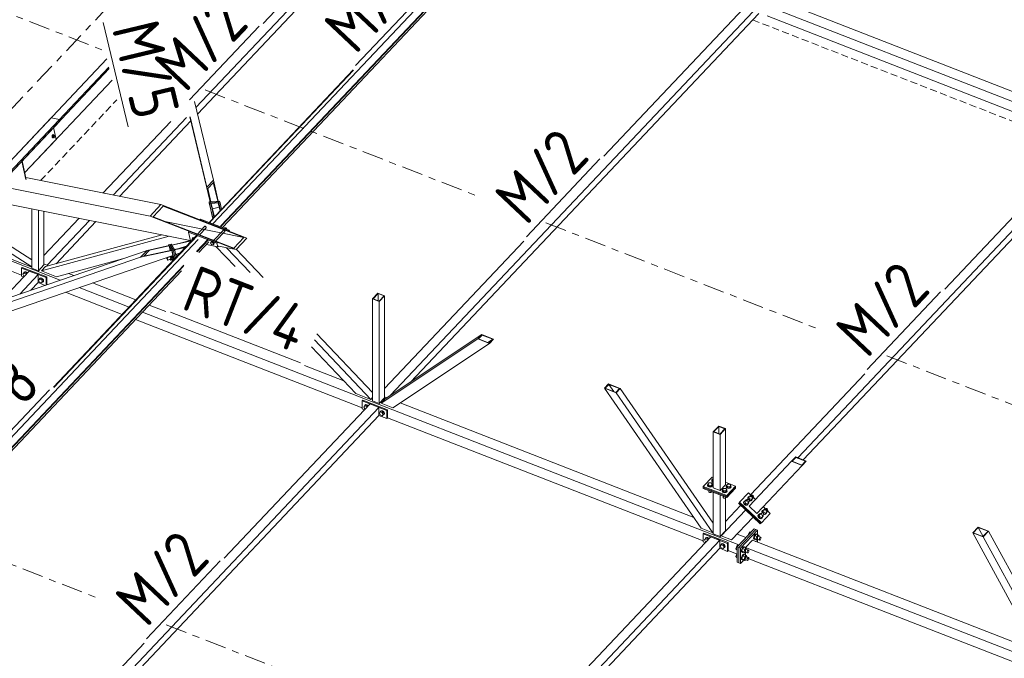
# Model space of a CAD drawing. Header units: millimetres. Extents: x -681 to 506, y -45 to 794.
# Tile 173 of 256: x -19 to 65, y 467 to 521. Entities that reach past the tile are written whole.
import ezdxf

# ---------------------------------------------------------------- set-up
doc = ezdxf.new("R2010")
doc.units = ezdxf.units.MM
doc.header["$LTSCALE"] = 0.6
for name, pattern in [('VERDECKT2', [1.5, 1, -0.5]), ('XKITLINE00', [0]), ('XKITLINE03', [6, 3, -1, 1, -1])]:
    doc.linetypes.add(name, pattern=pattern)
for name, color, linetype, lineweight in [('Bolt', 7, 'Continuous', 0), ('Part', 2, 'Continuous', 0), ('PartMark', 3, 'Continuous', 0), ('S-GRID', 1, 'Continuous', 0)]:
    doc.layers.add(name, color=color, linetype=linetype, lineweight=lineweight)
doc.styles.add('ISOCPEUR', font='ISOCPEUR.TTF')

msp = doc.modelspace()

# ---------------------------------------------------------------- linework, layer by layer
at = {"layer": 'Bolt', "color": 3, "linetype": 'XKITLINE00', "lineweight": 0}
for p, q in [((-16.142, 511.139), (-16.158, 511.072)), ((-16.158, 511.072), (-16.156, 511.008)), ((-16.156, 511.008), (-16.135, 510.963)), ((-16.11, 511.19), (-16.142, 511.139)), ((-16.135, 511.068), (-16.119, 511.135)), ((-16.133, 511.003), (-16.135, 511.068)), ((-16.135, 510.963), (-16.101, 510.95)), ((-16.111, 510.959), (-16.133, 511.003)), ((-16.111, 511.127), (-16.123, 511.013)), ((-16.123, 511.013), (-16.076, 510.963)), ((-16.123, 511.013), (-16.054, 510.999)), ((-16.119, 511.135), (-16.087, 511.186)), ((-16.051, 511.19), (-16.111, 511.127)), ((-16.111, 511.127), (-16.041, 511.113)), ((-16.077, 510.946), (-16.111, 510.959)), ((-16.073, 511.213), (-16.11, 511.19)), ((-16.101, 510.95), (-16.077, 510.946)), ((-16.087, 511.186), (-16.049, 511.208)), ((-16.055, 510.959), (-16.077, 510.946)), ((-16.076, 510.963), (-16.006, 510.949)), ((-16.073, 511.213), (-16.049, 511.208)), ((-16.054, 510.999), (-16.041, 511.113)), ((-16.006, 510.949), (-16.054, 510.999)), ((-16.051, 511.19), (-15.982, 511.176)), ((-16.049, 511.208), (-16.015, 511.195)), ((-16.041, 511.113), (-15.982, 511.176)), ((-16.015, 511.195), (-16.009, 511.182)), ((-15.946, 511.013), (-16.006, 510.949)), ((-15.982, 511.176), (-15.934, 511.126)), ((-15.934, 511.126), (-15.946, 511.013)), ((-3.804, 502.753), (-3.206, 503.386)), ((-3.63, 502.685), (-3.061, 503.288)), ((-3.219, 503.378), (-3.212, 503.399)), ((-3.218, 503.373), (-3.219, 503.378)), ((-3.212, 503.399), (-3.197, 503.413)), ((-3.197, 503.413), (-3.176, 503.42)), ((-3.176, 503.42), (-3.151, 503.419)), ((-3.151, 503.419), (-3.125, 503.41)), ((-3.125, 503.41), (-3.099, 503.394)), ((-3.099, 503.394), (-3.076, 503.372)), ((-3.091, 503.254), (-3.093, 503.254)), ((-3.07, 503.261), (-3.091, 503.254)), ((-3.076, 503.372), (-3.06, 503.347)), ((-3.056, 503.276), (-3.07, 503.261)), ((-3.06, 503.347), (-3.05, 503.32)), ((-3.049, 503.296), (-3.056, 503.276)), ((-3.05, 503.32), (-3.049, 503.296)), ((-1.639, 503.063), (-1.632, 503.084)), ((-1.632, 503.084), (-1.618, 503.098)), ((-1.618, 503.098), (-1.597, 503.105)), ((-1.597, 503.105), (-1.572, 503.104)), ((-1.572, 503.104), (-1.545, 503.095)), ((-1.545, 503.095), (-1.519, 503.078)), ((-1.542, 503.25), (-1.498, 503.297)), ((-1.397, 503.277), (-1.498, 503.297)), ((-1.454, 503.216), (-1.397, 503.277)), ((-1.454, 503.216), (-1.421, 503.203)), ((-1.421, 503.203), (-1.364, 503.264)), ((-1.364, 503.264), (-1.397, 503.277)), ((-1.364, 503.264), (-1.281, 503.149)), ((-1.281, 503.149), (-1.282, 503.148)), ((-1.281, 503.148), (-1.281, 503.149)), ((-4.271, 502.295), (-4.23, 502.391)), ((-4.231, 502.239), (-4.271, 502.295)), ((-4.23, 502.391), (-4.172, 502.452)), ((-4.23, 502.391), (-4.11, 502.367)), ((-4.172, 502.452), (-4.052, 502.428)), ((-2.432, 502.218), (-1.626, 503.071)), ((-2.258, 502.15), (-1.482, 502.973)), ((-1.639, 503.058), (-1.639, 503.063)), ((-1.519, 503.078), (-1.497, 503.057)), ((-1.511, 502.939), (-1.514, 502.939)), ((-1.491, 502.946), (-1.511, 502.939)), ((-1.497, 503.057), (-1.48, 503.031)), ((-1.476, 502.96), (-1.491, 502.946)), ((-1.48, 503.031), (-1.47, 503.005)), ((-1.469, 502.981), (-1.476, 502.96)), ((-1.47, 503.005), (-1.469, 502.981)), ((-2.691, 501.979), (-2.65, 502.076)), ((-2.603, 501.857), (-2.691, 501.979)), ((-2.65, 502.076), (-2.593, 502.137)), ((-2.55, 502.056), (-2.65, 502.076)), ((-2.474, 501.832), (-2.603, 501.857)), ((-2.492, 502.117), (-2.593, 502.137)), ((-2.492, 502.117), (-2.55, 502.056)), ((-2.55, 502.056), (-2.516, 502.043)), ((-2.516, 502.043), (-2.459, 502.104)), ((-2.516, 502.043), (-2.434, 501.928)), ((-2.459, 502.104), (-2.492, 502.117)), ((-2.434, 501.928), (-2.474, 501.832)), ((-2.474, 501.832), (-2.417, 501.893)), ((-2.459, 502.104), (-2.376, 501.989)), ((-2.376, 501.989), (-2.434, 501.928)), ((-2.417, 501.893), (-2.376, 501.989)), ((-6.401, 500.726), (-6.396, 500.74)), ((-6.396, 500.688), (-6.401, 500.726)), ((-6.396, 500.74), (-6.158, 500.822)), ((-6.396, 500.74), (-6.381, 500.726)), ((-6.382, 500.635), (-6.396, 500.688)), ((-6.361, 500.583), (-6.382, 500.635)), ((-6.381, 500.726), (-6.36, 500.687)), ((-6.341, 500.544), (-6.361, 500.583)), ((-6.36, 500.687), (-6.34, 500.634)), ((-6.34, 500.634), (-6.325, 500.582)), ((-6.326, 500.53), (-6.088, 500.611)), ((-6.325, 500.582), (-6.32, 500.543)), ((-6.184, 500.813), (-6.184, 500.842)), ((-6.153, 500.853), (-6.122, 500.807)), ((-6.122, 500.807), (-5.956, 500.864)), ((-6.122, 500.807), (-6.061, 500.625)), ((-6.063, 500.534), (-6.109, 500.604)), ((-6.061, 500.625), (-6.063, 500.534)), ((-6.063, 500.534), (-5.897, 500.591)), ((-6.061, 500.625), (-5.896, 500.682)), ((-5.956, 500.864), (-5.987, 500.91)), ((-5.979, 500.913), (-5.956, 500.87)), ((-5.956, 500.87), (-5.919, 500.773)), ((-5.896, 500.682), (-5.956, 500.864)), ((-5.925, 500.881), (-5.948, 500.923)), ((-5.888, 500.783), (-5.925, 500.881)), ((-5.919, 500.773), (-5.892, 500.675)), ((-5.893, 500.579), (-5.904, 500.589)), ((-5.897, 500.591), (-5.896, 500.682)), ((-5.882, 500.604), (-5.893, 500.579)), ((-5.893, 500.579), (-5.862, 500.589)), ((-5.892, 500.675), (-5.882, 500.604)), ((-5.861, 500.686), (-5.888, 500.783)), ((-5.862, 500.589), (-5.851, 500.615)), ((-5.851, 500.615), (-5.861, 500.686)), ((-5.649, 500.97), (-5.558, 501.001)), ((-5.608, 500.781), (-5.607, 500.781)), ((-5.558, 501.001), (-5.589, 501.047)), ((-5.517, 500.876), (-5.558, 501.001)), ((-6.326, 500.53), (-6.341, 500.544)), ((-6.32, 500.543), (-6.326, 500.53)), ((-18.639, 499.343), (-18.557, 499.438)), ((-18.557, 499.183), (-18.639, 499.343)), ((-18.578, 499.424), (-18.554, 499.493)), ((-18.576, 499.416), (-18.578, 499.424)), ((-18.485, 499.515), (-18.557, 499.438)), ((-18.557, 499.438), (-18.392, 499.374)), ((-18.512, 499.166), (-18.557, 499.183)), ((-18.554, 499.493), (-18.49, 499.526)), ((-18.554, 499.493), (-18.537, 499.511)), ((-18.473, 499.544), (-18.537, 499.511)), ((-18.49, 499.526), (-18.402, 499.512)), ((-18.32, 499.451), (-18.485, 499.515)), ((-18.385, 499.531), (-18.473, 499.544)), ((-18.402, 499.512), (-18.314, 499.457)), ((-18.32, 499.451), (-18.392, 499.374)), ((-18.392, 499.374), (-18.365, 499.322)), ((-18.297, 499.475), (-18.385, 499.531)), ((-18.293, 499.398), (-18.32, 499.451)), ((-18.314, 499.457), (-18.28, 499.412)), ((-18.262, 499.431), (-18.297, 499.475)), ((-17.309, 498.824), (-17.227, 498.92)), ((-17.248, 498.905), (-17.225, 498.974)), ((-17.246, 498.897), (-17.248, 498.905)), ((-17.155, 498.996), (-17.227, 498.92)), ((-17.227, 498.92), (-17.062, 498.856)), ((-17.225, 498.974), (-17.16, 499.007)), ((-17.225, 498.974), (-17.207, 498.993)), ((-17.143, 499.025), (-17.207, 498.993)), ((-17.16, 499.007), (-17.072, 498.994)), ((-16.99, 498.932), (-17.155, 498.996)), ((-17.055, 499.012), (-17.143, 499.025)), ((-17.072, 498.994), (-16.985, 498.938)), ((-16.99, 498.932), (-17.062, 498.856)), ((-16.967, 498.957), (-17.055, 499.012)), ((-16.908, 498.772), (-16.99, 498.932)), ((-16.985, 498.938), (-16.92, 498.856)), ((-16.903, 498.874), (-16.967, 498.957)), ((-17.227, 498.664), (-17.309, 498.824)), ((-17.062, 498.6), (-17.227, 498.664)), ((-17.062, 498.856), (-16.98, 498.696)), ((-16.98, 498.696), (-17.062, 498.6)), ((-16.99, 498.677), (-17.062, 498.6)), ((-16.985, 498.666), (-16.998, 498.668)), ((-16.908, 498.772), (-16.99, 498.677)), ((-16.92, 498.698), (-16.985, 498.666)), ((-16.908, 498.772), (-16.98, 498.696)), ((-16.92, 498.856), (-16.897, 498.768)), ((-16.897, 498.768), (-16.92, 498.698)), ((-16.92, 498.698), (-16.903, 498.717)), ((-16.879, 498.786), (-16.903, 498.874)), ((-16.903, 498.717), (-16.879, 498.786)), ((10.333, 488.042), (10.415, 488.138)), ((10.415, 487.882), (10.333, 488.042)), ((10.394, 488.123), (10.418, 488.192)), ((10.396, 488.115), (10.394, 488.123)), ((10.487, 488.214), (10.415, 488.138)), ((10.415, 488.138), (10.58, 488.074)), ((10.418, 488.192), (10.482, 488.225)), ((10.418, 488.192), (10.435, 488.211)), ((10.499, 488.243), (10.435, 488.211)), ((10.482, 488.225), (10.57, 488.212)), ((10.652, 488.15), (10.487, 488.214)), ((10.587, 488.23), (10.499, 488.243)), ((10.57, 488.212), (10.658, 488.157)), ((10.652, 488.15), (10.58, 488.074)), ((10.58, 488.074), (10.607, 488.021)), ((10.675, 488.175), (10.587, 488.23)), ((10.679, 488.098), (10.652, 488.15)), ((10.658, 488.157), (10.692, 488.112)), ((10.71, 488.13), (10.675, 488.175)), ((10.46, 487.865), (10.415, 487.882)), ((11.663, 487.524), (11.745, 487.619)), ((11.745, 487.364), (11.663, 487.524)), ((11.724, 487.604), (11.747, 487.674)), ((11.726, 487.597), (11.724, 487.604)), ((11.817, 487.695), (11.745, 487.619)), ((11.745, 487.619), (11.91, 487.555)), ((11.91, 487.3), (11.745, 487.364)), ((11.747, 487.674), (11.812, 487.706)), ((11.747, 487.674), (11.765, 487.692)), ((11.829, 487.725), (11.765, 487.692)), ((11.812, 487.706), (11.9, 487.693)), ((11.982, 487.631), (11.817, 487.695)), ((11.917, 487.711), (11.829, 487.725)), ((11.9, 487.693), (11.987, 487.638)), ((11.982, 487.631), (11.91, 487.555)), ((11.91, 487.555), (11.992, 487.395)), ((11.992, 487.395), (11.91, 487.3)), ((11.982, 487.376), (11.91, 487.3)), ((12.005, 487.656), (11.917, 487.711)), ((11.987, 487.365), (11.974, 487.367)), ((12.064, 487.472), (11.982, 487.631)), ((12.064, 487.472), (11.982, 487.376)), ((11.987, 487.638), (12.052, 487.555)), ((12.052, 487.398), (11.987, 487.365)), ((12.064, 487.472), (11.992, 487.395)), ((12.069, 487.573), (12.005, 487.656)), ((12.052, 487.555), (12.075, 487.467)), ((12.075, 487.467), (12.052, 487.398)), ((12.052, 487.398), (12.069, 487.416)), ((12.093, 487.485), (12.069, 487.573)), ((12.069, 487.416), (12.093, 487.485)), ((39.574, 481.386), (39.587, 481.415)), ((39.599, 481.32), (39.574, 481.386)), ((39.574, 481.361), (39.574, 481.386)), ((39.599, 481.294), (39.574, 481.361)), ((39.587, 481.492), (39.687, 481.598)), ((39.587, 481.386), (39.587, 481.492)), ((39.68, 481.384), (39.587, 481.492)), ((39.68, 481.277), (39.587, 481.386)), ((39.673, 481.27), (39.599, 481.32)), ((39.68, 481.277), (39.68, 481.384)), ((39.872, 481.381), (39.68, 481.384)), ((39.687, 481.598), (39.88, 481.595)), ((39.972, 481.487), (39.872, 481.381)), ((39.872, 481.275), (39.972, 481.381)), ((39.872, 481.275), (39.872, 481.381)), ((39.88, 481.595), (39.972, 481.487)), ((39.92, 481.752), (39.933, 481.781)), ((39.945, 481.686), (39.92, 481.752)), ((39.92, 481.727), (39.92, 481.752)), ((39.945, 481.661), (39.92, 481.727)), ((39.933, 481.859), (40.033, 481.964)), ((39.933, 481.752), (39.933, 481.859)), ((40.026, 481.75), (39.933, 481.859)), ((40.026, 481.644), (39.933, 481.752)), ((40.019, 481.637), (39.945, 481.686)), ((39.945, 481.661), (40.019, 481.611)), ((39.985, 481.38), (39.955, 481.315)), ((39.955, 481.289), (39.985, 481.355)), ((39.972, 481.381), (39.972, 481.487)), ((39.972, 481.415), (39.985, 481.38)), ((39.985, 481.355), (39.985, 481.38)), ((40.019, 481.637), (40.055, 481.63)), ((40.019, 481.611), (40.055, 481.604)), ((40.026, 481.644), (40.026, 481.75)), ((40.026, 481.75), (40.055, 481.75)), ((40.055, 481.643), (40.026, 481.644)), ((40.033, 481.964), (40.055, 481.964)), ((41.168, 481.377), (41.268, 481.483)), ((41.168, 481.271), (41.168, 481.377)), ((41.261, 481.269), (41.168, 481.377)), ((41.268, 481.483), (41.46, 481.48)), ((41.553, 481.372), (41.453, 481.266)), ((41.46, 481.48), (41.553, 481.372)), ((41.553, 481.265), (41.553, 481.372)), ((39.599, 481.294), (39.673, 481.245)), ((39.662, 480.941), (39.68, 480.92)), ((39.669, 480.832), (39.669, 480.933)), ((39.682, 480.796), (39.669, 480.832)), ((39.775, 481.251), (39.673, 481.27)), ((39.673, 481.245), (39.775, 481.226)), ((39.68, 481.277), (39.872, 481.275)), ((39.68, 480.92), (39.68, 480.934)), ((39.68, 480.92), (39.717, 480.919)), ((39.682, 480.796), (39.722, 480.769)), ((39.722, 480.769), (39.777, 480.759)), ((39.879, 481.267), (39.775, 481.251)), ((39.775, 481.226), (39.879, 481.242)), ((39.777, 480.759), (39.833, 480.767)), ((39.833, 480.767), (39.875, 480.793)), ((39.875, 480.793), (39.891, 480.828)), ((39.955, 481.315), (39.879, 481.267)), ((39.879, 481.242), (39.955, 481.289)), ((39.891, 480.828), (39.891, 480.852)), ((40.809, 480.904), (40.822, 480.933)), ((40.834, 480.838), (40.809, 480.904)), ((40.809, 480.879), (40.809, 480.904)), ((40.834, 480.812), (40.809, 480.879)), ((40.822, 481.011), (40.922, 481.116)), ((40.822, 480.904), (40.822, 481.011)), ((40.915, 480.902), (40.822, 481.011)), ((40.915, 480.796), (40.822, 480.904)), ((40.908, 480.789), (40.834, 480.838)), ((40.834, 480.812), (40.908, 480.763)), ((41.01, 480.769), (40.908, 480.789)), ((40.908, 480.763), (41.01, 480.744)), ((40.915, 480.796), (40.915, 480.902)), ((41.107, 480.9), (40.915, 480.902)), ((40.915, 480.796), (41.107, 480.793)), ((40.922, 481.116), (41.114, 481.114)), ((41.113, 480.786), (41.01, 480.769)), ((41.01, 480.744), (41.113, 480.76)), ((41.207, 481.005), (41.107, 480.9)), ((41.107, 480.793), (41.107, 480.9)), ((41.107, 480.793), (41.207, 480.899)), ((41.19, 480.833), (41.113, 480.786)), ((41.113, 480.76), (41.19, 480.807)), ((41.114, 481.114), (41.207, 481.005)), ((41.155, 481.271), (41.168, 481.3)), ((41.18, 481.204), (41.155, 481.271)), ((41.155, 481.245), (41.155, 481.271)), ((41.18, 481.179), (41.155, 481.245)), ((41.261, 481.162), (41.168, 481.271)), ((41.254, 481.155), (41.18, 481.204)), ((41.18, 481.179), (41.254, 481.129)), ((41.22, 480.899), (41.19, 480.833)), ((41.19, 480.807), (41.22, 480.873)), ((41.207, 480.899), (41.207, 481.005)), ((41.207, 480.933), (41.22, 480.899)), ((41.22, 480.873), (41.22, 480.899)), ((41.356, 481.136), (41.254, 481.155)), ((41.254, 481.129), (41.356, 481.11)), ((41.261, 481.162), (41.261, 481.269)), ((41.453, 481.266), (41.261, 481.269)), ((41.261, 481.162), (41.453, 481.159)), ((41.459, 481.152), (41.356, 481.136)), ((41.356, 481.11), (41.459, 481.127)), ((41.453, 481.159), (41.453, 481.266)), ((41.453, 481.159), (41.553, 481.265)), ((41.536, 481.199), (41.459, 481.152)), ((41.459, 481.127), (41.536, 481.174)), ((41.566, 481.265), (41.536, 481.199)), ((41.536, 481.174), (41.566, 481.24)), ((41.553, 481.299), (41.566, 481.265)), ((41.566, 481.24), (41.566, 481.265)), ((43.184, 480.5), (43.084, 480.394)), ((43.174, 480.409), (43.289, 480.531)), ((43.241, 480.48), (43.184, 480.5)), ((43.271, 480.49), (43.289, 480.531)), ((43.28, 480.44), (43.271, 480.49)), ((43.289, 480.531), (43.329, 480.551)), ((43.329, 480.551), (43.379, 480.545)), ((43.379, 480.545), (43.428, 480.515)), ((43.428, 480.515), (43.46, 480.469)), ((40.897, 480.459), (40.915, 480.438)), ((40.903, 480.35), (40.903, 480.452)), ((40.917, 480.314), (40.903, 480.35)), ((40.915, 480.438), (40.915, 480.452)), ((40.915, 480.438), (40.952, 480.438)), ((40.917, 480.314), (40.957, 480.287)), ((40.957, 480.287), (41.012, 480.277)), ((41.012, 480.277), (41.068, 480.286)), ((41.068, 480.286), (41.11, 480.311)), ((41.11, 480.311), (41.126, 480.347)), ((41.126, 480.347), (41.126, 480.37)), ((42.665, 480.007), (42.631, 479.932)), ((42.631, 479.932), (42.647, 479.839)), ((42.646, 479.947), (42.68, 480.023)), ((42.662, 479.854), (42.646, 479.947)), ((42.647, 479.839), (42.708, 479.753)), ((42.658, 479.943), (42.738, 480.028)), ((42.729, 479.776), (42.658, 479.943)), ((42.723, 479.769), (42.662, 479.854)), ((42.665, 480.007), (42.68, 480.023)), ((42.68, 480.023), (42.753, 480.06)), ((42.708, 479.753), (42.797, 479.698)), ((42.812, 479.713), (42.723, 479.769)), ((42.809, 479.861), (42.729, 479.776)), ((42.729, 479.776), (42.9, 479.714)), ((42.838, 480.134), (42.738, 480.028)), ((42.738, 480.028), (42.809, 479.861)), ((42.753, 480.06), (42.767, 480.059)), ((42.797, 479.698), (42.89, 479.687)), ((42.809, 479.861), (42.98, 479.799)), ((42.905, 479.703), (42.812, 479.713)), ((42.828, 480.043), (42.943, 480.164)), ((42.895, 480.113), (42.838, 480.134)), ((42.89, 479.687), (42.964, 479.725)), ((42.9, 479.714), (42.98, 479.799)), ((42.979, 479.741), (42.905, 479.703)), ((42.925, 480.124), (42.943, 480.164)), ((42.934, 480.073), (42.925, 480.124)), ((42.966, 480.027), (42.934, 480.073)), ((42.943, 480.164), (42.983, 480.185)), ((42.964, 479.725), (42.979, 479.741)), ((43.015, 479.997), (42.966, 480.027)), ((43.011, 480.373), (42.977, 480.298)), ((42.977, 480.298), (42.993, 480.205)), ((43.012, 479.816), (42.979, 479.741)), ((42.98, 479.799), (43.08, 479.905)), ((42.983, 480.185), (43.034, 480.179)), ((42.99, 479.89), (43.105, 480.012)), ((42.992, 480.314), (43.026, 480.389)), ((43.008, 480.221), (42.992, 480.314)), ((42.993, 480.205), (43.009, 480.182)), ((43.004, 480.31), (43.084, 480.394)), ((43.069, 480.157), (43.004, 480.31)), ((43.04, 480.175), (43.008, 480.221)), ((43.01, 479.83), (43.012, 479.816)), ((43.011, 480.373), (43.026, 480.389)), ((43.065, 479.991), (43.015, 479.997)), ((43.026, 480.389), (43.099, 480.427)), ((43.034, 480.179), (43.082, 480.149)), ((43.08, 479.905), (43.056, 479.961)), ((43.105, 480.012), (43.065, 479.991)), ((43.082, 480.149), (43.155, 480.227)), ((43.082, 480.149), (43.114, 480.103)), ((43.084, 480.394), (43.155, 480.227)), ((43.09, 480.137), (43.246, 480.081)), ((43.099, 480.427), (43.113, 480.425)), ((43.123, 480.053), (43.105, 480.012)), ((43.11, 480.109), (43.157, 480.08)), ((43.114, 480.103), (43.123, 480.053)), ((43.118, 480.079), (43.142, 480.064)), ((43.142, 480.064), (43.236, 480.054)), ((43.155, 480.227), (43.326, 480.165)), ((43.251, 480.069), (43.157, 480.08)), ((43.236, 480.054), (43.31, 480.091)), ((43.246, 480.081), (43.326, 480.165)), ((43.325, 480.107), (43.251, 480.069)), ((43.312, 480.393), (43.28, 480.44)), ((43.31, 480.091), (43.325, 480.107)), ((43.36, 480.363), (43.312, 480.393)), ((43.358, 480.182), (43.325, 480.107)), ((43.326, 480.165), (43.426, 480.271)), ((43.336, 480.256), (43.451, 480.378)), ((43.355, 480.196), (43.358, 480.182)), ((43.411, 480.358), (43.36, 480.363)), ((43.426, 480.271), (43.402, 480.327)), ((43.451, 480.378), (43.411, 480.358)), ((43.469, 480.419), (43.451, 480.378)), ((43.46, 480.469), (43.469, 480.419)), ((43.877, 478.863), (43.843, 478.787)), ((43.858, 478.803), (43.892, 478.879)), ((43.87, 478.799), (43.95, 478.884)), ((43.877, 478.863), (43.892, 478.879)), ((43.892, 478.879), (43.965, 478.916)), ((44.05, 478.989), (43.95, 478.884)), ((43.95, 478.884), (44.021, 478.716)), ((43.965, 478.916), (43.979, 478.915)), ((44.04, 478.898), (44.155, 479.02)), ((44.107, 478.969), (44.05, 478.989)), ((44.137, 478.979), (44.155, 479.02)), ((44.146, 478.929), (44.137, 478.979)), ((44.178, 478.883), (44.146, 478.929)), ((44.155, 479.02), (44.195, 479.04)), ((44.226, 478.853), (44.178, 478.883)), ((44.222, 479.229), (44.189, 479.154)), ((44.189, 479.154), (44.205, 479.061)), ((44.195, 479.04), (44.245, 479.035)), ((44.202, 478.746), (44.317, 478.868)), ((44.204, 479.17), (44.237, 479.245)), ((44.22, 479.077), (44.204, 479.17)), ((44.205, 479.061), (44.221, 479.038)), ((44.216, 479.165), (44.296, 479.25)), ((44.281, 479.013), (44.216, 479.165)), ((44.252, 479.031), (44.22, 479.077)), ((44.222, 479.229), (44.237, 479.245)), ((44.277, 478.847), (44.226, 478.853)), ((44.237, 479.245), (44.311, 479.283)), ((44.245, 479.035), (44.294, 479.005)), ((44.292, 478.761), (44.268, 478.816)), ((44.317, 478.868), (44.277, 478.847)), ((44.293, 479.005), (44.367, 479.083)), ((44.294, 479.005), (44.326, 478.959)), ((44.396, 479.356), (44.296, 479.25)), ((44.296, 479.25), (44.367, 479.083)), ((44.302, 478.993), (44.458, 478.937)), ((44.311, 479.283), (44.325, 479.281)), ((44.335, 478.908), (44.317, 478.868)), ((44.322, 478.965), (44.369, 478.936)), ((44.326, 478.959), (44.335, 478.908)), ((44.33, 478.935), (44.354, 478.92)), ((44.354, 478.92), (44.448, 478.909)), ((44.367, 479.083), (44.538, 479.021)), ((44.463, 478.925), (44.369, 478.936)), ((44.386, 479.265), (44.501, 479.387)), ((44.453, 479.335), (44.396, 479.356)), ((44.448, 478.909), (44.521, 478.947)), ((44.458, 478.937), (44.538, 479.021)), ((44.536, 478.963), (44.463, 478.925)), ((44.483, 479.346), (44.501, 479.387)), ((44.491, 479.295), (44.483, 479.346)), ((44.524, 479.249), (44.491, 479.295)), ((44.501, 479.387), (44.541, 479.407)), ((44.521, 478.947), (44.536, 478.963)), ((44.572, 479.219), (44.524, 479.249)), ((44.57, 479.038), (44.536, 478.963)), ((44.538, 479.021), (44.638, 479.127)), ((44.541, 479.407), (44.591, 479.401)), ((44.548, 479.112), (44.663, 479.234)), ((44.567, 479.052), (44.57, 479.038)), ((44.623, 479.214), (44.572, 479.219)), ((44.591, 479.401), (44.639, 479.371)), ((44.638, 479.127), (44.614, 479.183)), ((44.663, 479.234), (44.623, 479.214)), ((44.639, 479.371), (44.672, 479.325)), ((44.681, 479.275), (44.663, 479.234)), ((44.672, 479.325), (44.681, 479.275)), ((43.843, 478.787), (43.859, 478.694)), ((43.874, 478.71), (43.858, 478.803)), ((43.859, 478.694), (43.919, 478.609)), ((43.941, 478.632), (43.87, 478.799)), ((43.934, 478.625), (43.874, 478.71)), ((43.919, 478.609), (44.008, 478.553)), ((44.023, 478.569), (43.934, 478.625)), ((44.021, 478.716), (43.941, 478.632)), ((43.941, 478.632), (44.112, 478.57)), ((44.008, 478.553), (44.102, 478.543)), ((44.021, 478.716), (44.192, 478.655)), ((44.117, 478.559), (44.023, 478.569)), ((44.102, 478.543), (44.176, 478.581)), ((44.112, 478.57), (44.192, 478.655)), ((44.19, 478.596), (44.117, 478.559)), ((44.176, 478.581), (44.19, 478.596)), ((44.224, 478.672), (44.19, 478.596)), ((44.192, 478.655), (44.292, 478.761)), ((44.221, 478.686), (44.224, 478.672)), ((43.049, 477.188), (43.078, 477.294)), ((43.078, 477.294), (43.198, 477.421)), ((43.129, 477.274), (43.078, 477.294)), ((43.198, 477.421), (43.249, 477.401)), ((43.603, 477.21), (43.54, 477.117)), ((43.578, 477.102), (43.641, 477.195)), ((43.701, 477.224), (43.581, 477.097)), ((43.667, 477.252), (43.603, 477.21)), ((43.641, 477.195), (43.705, 477.237)), ((43.667, 477.252), (43.705, 477.237)), ((43.701, 477.224), (43.882, 477.154)), ((43.705, 477.237), (43.751, 477.217)), ((43.751, 477.217), (43.754, 477.203)), ((43.882, 477.154), (43.762, 477.027)), ((43.941, 477.064), (43.882, 477.154)), ((39.305, 476.742), (39.387, 476.837)), ((39.387, 476.582), (39.305, 476.742)), ((39.366, 476.822), (39.39, 476.892)), ((39.368, 476.815), (39.366, 476.822)), ((39.46, 476.914), (39.387, 476.837)), ((39.387, 476.837), (39.552, 476.773)), ((39.432, 476.565), (39.387, 476.582)), ((39.39, 476.892), (39.454, 476.924)), ((39.39, 476.892), (39.407, 476.91)), ((39.471, 476.943), (39.407, 476.91)), ((39.454, 476.924), (39.542, 476.911)), ((39.624, 476.849), (39.46, 476.914)), ((39.559, 476.93), (39.471, 476.943)), ((39.542, 476.911), (39.63, 476.856)), ((39.624, 476.849), (39.552, 476.773)), ((39.552, 476.773), (39.579, 476.721)), ((39.647, 476.874), (39.559, 476.93)), ((39.651, 476.797), (39.624, 476.849)), ((39.63, 476.856), (39.664, 476.811)), ((39.682, 476.829), (39.647, 476.874)), ((40.635, 476.223), (40.717, 476.319)), ((40.696, 476.304), (40.719, 476.373)), ((40.698, 476.296), (40.696, 476.304)), ((40.789, 476.395), (40.717, 476.319)), ((40.717, 476.319), (40.882, 476.254)), ((40.719, 476.373), (40.784, 476.406)), ((40.719, 476.373), (40.737, 476.391)), ((40.801, 476.424), (40.737, 476.391)), ((40.784, 476.406), (40.872, 476.393)), ((40.954, 476.331), (40.789, 476.395)), ((40.889, 476.411), (40.801, 476.424)), ((40.872, 476.393), (40.96, 476.337)), ((40.954, 476.331), (40.882, 476.254)), ((40.977, 476.355), (40.889, 476.411)), ((41.036, 476.171), (40.954, 476.331)), ((40.96, 476.337), (41.024, 476.254)), ((41.041, 476.273), (40.977, 476.355)), ((42.16, 476.321), (42.04, 476.195)), ((42.16, 476.321), (42.211, 476.301)), ((43.493, 477), (43.476, 476.888)), ((43.476, 476.888), (43.493, 476.812)), ((43.54, 477.117), (43.493, 477)), ((43.493, 476.812), (43.54, 476.793)), ((43.514, 476.873), (43.531, 476.985)), ((43.531, 476.798), (43.514, 476.873)), ((43.581, 477.097), (43.521, 476.881)), ((43.702, 476.81), (43.521, 476.881)), ((43.521, 476.881), (43.581, 476.791)), ((43.531, 476.985), (43.578, 477.102)), ((43.578, 476.778), (43.531, 476.798)), ((43.54, 476.793), (43.541, 476.794)), ((43.54, 476.793), (43.578, 476.778)), ((43.591, 476.787), (43.578, 476.778)), ((43.762, 477.027), (43.581, 477.097)), ((43.581, 476.791), (43.762, 476.72)), ((43.654, 476.605), (43.667, 476.613)), ((43.667, 476.613), (43.705, 476.598)), ((43.692, 476.59), (43.705, 476.598)), ((43.702, 476.81), (43.762, 477.027)), ((43.702, 476.81), (43.762, 476.72)), ((43.705, 476.598), (43.751, 476.579)), ((43.751, 476.579), (43.754, 476.565)), ((43.762, 476.72), (43.832, 476.795)), ((43.787, 476.812), (44.006, 476.727)), ((43.856, 477.062), (44.075, 476.977)), ((43.933, 477.032), (43.941, 477.064)), ((43.971, 476.779), (43.98, 476.839)), ((43.98, 476.737), (43.971, 476.779)), ((43.98, 476.839), (44.006, 476.904)), ((44.006, 476.727), (43.98, 476.737)), ((44.006, 476.904), (44.04, 476.954)), ((44.04, 476.75), (44.006, 476.727)), ((44.04, 476.954), (44.075, 476.977)), ((44.075, 476.8), (44.04, 476.75)), ((44.075, 476.977), (44.1, 476.966)), ((44.1, 476.864), (44.075, 476.8)), ((44.1, 476.966), (44.109, 476.925)), ((44.109, 476.925), (44.1, 476.864)), ((40.717, 476.063), (40.635, 476.223)), ((40.882, 475.999), (40.717, 476.063)), ((40.882, 476.254), (40.964, 476.095)), ((40.964, 476.095), (40.882, 475.999)), ((40.954, 476.075), (40.882, 475.999)), ((40.96, 476.064), (40.946, 476.067)), ((41.036, 476.171), (40.954, 476.075)), ((41.024, 476.097), (40.96, 476.064)), ((41.036, 476.171), (40.964, 476.095)), ((41.024, 476.254), (41.047, 476.167)), ((41.047, 476.167), (41.024, 476.097)), ((41.024, 476.097), (41.041, 476.115)), ((41.065, 476.185), (41.041, 476.273)), ((41.041, 476.115), (41.065, 476.185)), ((42.04, 476.195), (41.98, 475.978)), ((42.079, 475.939), (41.98, 475.978)), ((41.98, 475.978), (42.04, 475.888)), ((42.04, 475.556), (41.98, 475.34)), ((42.04, 476.195), (42.092, 476.175)), ((42.04, 475.888), (42.079, 475.873)), ((42.079, 475.597), (42.04, 475.556)), ((42.04, 475.556), (42.079, 475.541)), ((42.456, 475.901), (42.439, 475.789)), ((42.439, 475.789), (42.456, 475.713)), ((42.502, 476.018), (42.456, 475.901)), ((42.456, 475.713), (42.502, 475.694)), ((42.477, 475.774), (42.494, 475.886)), ((42.494, 475.698), (42.477, 475.774)), ((42.544, 475.998), (42.484, 475.782)), ((42.664, 475.711), (42.484, 475.782)), ((42.484, 475.782), (42.544, 475.692)), ((42.494, 475.886), (42.54, 476.003)), ((42.54, 475.679), (42.494, 475.698)), ((42.566, 476.11), (42.502, 476.018)), ((42.502, 475.694), (42.503, 475.695)), ((42.502, 475.694), (42.54, 475.679)), ((42.566, 475.472), (42.502, 475.38)), ((42.54, 476.003), (42.604, 476.096)), ((42.554, 475.688), (42.54, 475.679)), ((42.54, 475.365), (42.604, 475.457)), ((42.664, 476.125), (42.544, 475.998)), ((42.724, 475.928), (42.544, 475.998)), ((42.544, 475.692), (42.724, 475.621)), ((42.664, 475.487), (42.544, 475.36)), ((42.629, 476.153), (42.566, 476.11)), ((42.629, 475.514), (42.566, 475.472)), ((42.604, 476.096), (42.667, 476.138)), ((42.604, 475.457), (42.667, 475.499)), ((42.629, 476.153), (42.667, 476.138)), ((42.629, 475.514), (42.667, 475.499)), ((42.664, 476.125), (42.844, 476.055)), ((42.664, 475.711), (42.724, 475.928)), ((42.664, 475.711), (42.724, 475.621)), ((42.664, 475.487), (42.844, 475.416)), ((42.667, 476.138), (42.713, 476.118)), ((42.667, 475.499), (42.713, 475.48)), ((42.713, 476.118), (42.717, 476.104)), ((42.713, 475.48), (42.717, 475.466)), ((42.844, 476.055), (42.724, 475.928)), ((42.724, 475.621), (42.795, 475.696)), ((42.75, 475.713), (42.968, 475.628)), ((42.819, 475.963), (43.037, 475.878)), ((42.904, 475.965), (42.844, 476.055)), ((42.895, 475.933), (42.904, 475.965)), ((42.933, 475.68), (42.943, 475.74)), ((42.943, 475.638), (42.933, 475.68)), ((42.943, 475.74), (42.968, 475.805)), ((42.968, 475.628), (42.943, 475.638)), ((42.968, 475.805), (43.003, 475.855)), ((43.003, 475.651), (42.968, 475.628)), ((43.003, 475.855), (43.037, 475.878)), ((43.037, 475.701), (43.003, 475.651)), ((43.037, 475.878), (43.063, 475.867)), ((43.063, 475.765), (43.037, 475.701)), ((43.063, 475.867), (43.072, 475.826)), ((43.072, 475.826), (43.063, 475.765)), ((42.079, 475.301), (41.98, 475.34)), ((41.98, 475.34), (42.04, 475.25)), ((42.04, 475.25), (42.079, 475.235)), ((42.456, 475.262), (42.439, 475.151)), ((42.439, 475.151), (42.456, 475.075)), ((42.502, 475.38), (42.456, 475.262)), ((42.456, 475.075), (42.502, 475.056)), ((42.477, 475.136), (42.494, 475.247)), ((42.494, 475.06), (42.477, 475.136)), ((42.544, 475.36), (42.484, 475.143)), ((42.664, 475.073), (42.484, 475.143)), ((42.484, 475.143), (42.544, 475.053)), ((42.494, 475.247), (42.54, 475.365)), ((42.54, 475.041), (42.494, 475.06)), ((42.502, 475.056), (42.503, 475.056)), ((42.502, 475.056), (42.54, 475.041)), ((42.554, 475.05), (42.54, 475.041)), ((42.724, 475.289), (42.544, 475.36)), ((42.544, 475.053), (42.724, 474.983)), ((42.664, 475.073), (42.724, 475.289)), ((42.664, 475.073), (42.724, 474.983)), ((42.844, 475.416), (42.724, 475.289)), ((42.724, 474.983), (42.795, 475.058)), ((42.75, 475.075), (42.968, 474.989)), ((42.819, 475.325), (43.037, 475.24)), ((42.904, 475.327), (42.844, 475.416)), ((42.895, 475.295), (42.904, 475.327)), ((42.933, 475.041), (42.943, 475.102)), ((42.943, 475), (42.933, 475.041)), ((42.943, 475.102), (42.968, 475.166)), ((42.968, 474.989), (42.943, 475)), ((42.968, 475.166), (43.003, 475.217)), ((43.003, 475.012), (42.968, 474.989)), ((43.003, 475.217), (43.037, 475.24)), ((43.037, 475.063), (43.003, 475.012)), ((43.037, 475.24), (43.063, 475.229)), ((43.063, 475.127), (43.037, 475.063)), ((43.063, 475.229), (43.072, 475.188)), ((43.072, 475.188), (43.063, 475.127))]:
    msp.add_line(p, q, dxfattribs=at)
at = {"layer": 'Part', "color": 2, "linetype": 'XKITLINE00', "lineweight": 0}
for p, q in [((28.543, 536.489), (-2.488, 503.619)), ((27.63, 534.637), (-1.82, 503.442)), ((-1.781, 503.427), (27.592, 534.541)), ((27.442, 534.155), (-1.682, 503.305)), ((-3.933, 513.508), (14.939, 533.499)), ((1.786, 520.667), (14.179, 533.795)), ((-3.802, 512.965), (14.939, 532.818)), ((23.8, 530.297), (74.512, 510.516)), ((30.758, 509.366), (43.151, 522.495)), ((45.715, 522.584), (70.666, 512.852)), ((12.582, 489.012), (43.911, 522.198)), ((14.31, 490.161), (43.911, 521.517)), ((44.634, 521.319), (71.458, 510.856)), ((-23.146, 505.306), (-11.492, 517.65)), ((-22.458, 505.168), (-11.326, 516.96)), ((-22.428, 505.032), (-11.294, 516.826)), ((9.44, 516.72), (-2.752, 503.805)), ((-2.713, 503.79), (9.468, 516.693)), ((-18.494, 507.972), (-11.059, 515.848)), ((-2.45, 507.333), (-4.06, 514.038)), ((-54.737, 470.976), (-15.541, 512.495)), ((-54.708, 470.839), (-15.511, 512.359)), ((-32.544, 495.349), (-16.229, 512.633)), ((-15.541, 512.495), (-16.229, 512.633)), ((-15.511, 512.359), (-15.541, 512.495)), ((-11.832, 506.242), (-6.074, 512.342)), ((-10.957, 506.068), (-4.729, 512.665)), ((-10.416, 505.96), (-4.362, 512.372)), ((-2.71, 505.494), (-4.449, 512.732)), ((-2.996, 506.754), (-4.433, 512.736)), ((-15.815, 510.81), (-16.032, 511.808)), ((-18.494, 507.972), (-15.815, 510.81)), ((47.23, 483.724), (72.883, 510.898)), ((59.73, 498.066), (72.123, 511.194)), ((47.7, 483.541), (72.883, 510.217)), ((-18.388, 507.384), (-18.728, 508.952)), ((-18.37, 507.402), (-18.711, 508.97)), ((-18.403, 507.554), (-6.911, 505.26)), ((-2.996, 506.754), (-2.45, 507.333)), ((-2.029, 505.551), (-2.45, 507.333)), ((-19.735, 506.659), (-7.833, 504.283)), ((-2.699, 505.495), (-2.996, 506.754)), ((-2.44, 507.145), (-2.931, 506.624)), ((-2.931, 506.624), (-2.665, 505.498)), ((-2.071, 505.548), (-2.452, 507.132)), ((-2.062, 505.548), (-2.44, 507.145)), ((-20.84, 505.487), (-4.413, 502.208)), ((-17.89, 499.858), (-17.89, 504.898)), ((-17.32, 504.784), (-17.32, 499.636)), ((-7.833, 504.283), (-6.911, 505.26)), ((-6.711, 505.14), (-7.576, 504.224)), ((-6.911, 505.26), (0.399, 502.409)), ((0.142, 502.467), (-6.711, 505.14)), ((-1.917, 505.56), (-2.811, 505.486)), ((-2.811, 505.486), (-2.794, 505.415)), ((-2.811, 505.486), (-2.548, 504.277)), ((-1.9, 505.489), (-2.794, 505.415)), ((-2.794, 505.415), (-1.9, 505.489)), ((-2.794, 505.415), (-2.777, 505.343)), ((-2.794, 505.415), (-2.534, 504.218)), ((-2.794, 505.415), (-2.534, 504.218)), ((-2.777, 505.343), (-1.884, 505.418)), ((-2.777, 505.343), (-2.52, 504.159)), ((-2.665, 505.498), (-2.699, 505.495)), ((-2.632, 505.356), (-2.665, 505.353)), ((-2.39, 504.189), (-2.665, 505.353)), ((-2.665, 505.353), (-2.56, 504.866)), ((-2.363, 504.217), (-2.632, 505.356)), ((-2.396, 504.183), (-2.56, 504.866)), ((-1.947, 505.031), (-2.525, 504.902)), ((-2.062, 505.548), (-2.029, 505.551)), ((-1.995, 505.409), (-2.029, 505.406)), ((-1.871, 504.738), (-2.029, 505.406)), ((-2.029, 505.406), (-1.947, 505.031)), ((-1.844, 504.767), (-1.995, 505.409)), ((-1.876, 504.733), (-1.947, 505.031)), ((-1.9, 505.489), (-1.917, 505.56)), ((-1.884, 505.418), (-1.9, 505.489)), ((-1.884, 505.418), (-1.761, 504.855)), ((-1.871, 504.738), (-1.844, 504.767)), ((-16.858, 500.124), (-16.858, 504.692)), ((-16.858, 500.918), (-13.86, 504.094)), ((-16.589, 500.102), (-12.985, 503.919)), ((-7.833, 504.283), (-0.523, 501.432)), ((-7.576, 504.224), (-0.723, 501.551)), ((-3.532, 504.026), (-3.59, 503.965)), ((-3.59, 503.965), (-1.162, 503.018)), ((-3.59, 503.965), (-3.589, 503.964)), ((-3.532, 504.026), (-1.104, 503.079)), ((-2.534, 504.218), (-2.548, 504.277)), ((-2.52, 504.159), (-2.534, 504.218)), ((-2.396, 504.187), (-2.52, 504.159)), ((-2.363, 504.217), (-2.39, 504.189)), ((-22.956, 503.246), (-17.89, 499.959)), ((-22.61, 503.612), (-17.89, 500.55)), ((-15.824, 500.231), (-12.444, 503.811)), ((-6.438, 503.78), (0.142, 502.467)), ((-2.752, 503.805), (-2.713, 503.79)), ((-2.752, 503.805), (-2.732, 503.714)), ((-2.713, 503.79), (-2.693, 503.699)), ((-1.82, 503.442), (-1.781, 503.427)), ((-1.82, 503.442), (-1.8, 503.351)), ((-1.781, 503.427), (-1.761, 503.335)), ((-1.162, 503.018), (-1.104, 503.079)), ((-1.104, 503.079), (-1.084, 502.987)), ((-34.766, 469.426), (-3.736, 502.297)), ((-17.068, 499.621), (-6.209, 502.567)), ((-16.722, 499.987), (-6.788, 502.682)), ((-3.847, 502.646), (-16.039, 489.731)), ((-16.011, 489.704), (-3.808, 502.631)), ((-4.512, 502.988), (-4.569, 502.927)), ((-4.569, 502.927), (-2.142, 501.98)), ((-4.569, 502.927), (-4.405, 502.17)), ((-4.512, 502.988), (-2.084, 502.041)), ((-2.914, 502.282), (-3.877, 501.262)), ((-3.847, 502.646), (-3.808, 502.631)), ((-3.838, 501.247), (-2.876, 502.267)), ((-2.876, 502.267), (-2.914, 502.282)), ((-1.162, 503.018), (-1.162, 503.017)), ((-0.723, 501.551), (0.142, 502.467)), ((-0.523, 501.432), (0.399, 502.409)), ((-24.575, 501.531), (-18.765, 499.265)), ((-23.987, 502.153), (-15.462, 498.827)), ((-8.087, 501.361), (-6.213, 501.773)), ((-7.878, 501.384), (-6.201, 501.753)), ((-6.252, 501.841), (-6.146, 501.864)), ((-6.252, 501.841), (-5.942, 501.297)), ((-6.236, 501.768), (-6.252, 501.841)), ((-6.201, 501.753), (-6.213, 501.773)), ((-6.201, 501.753), (-6.116, 501.358)), ((-6.146, 501.864), (-6.039, 501.887)), ((-6.146, 501.864), (-5.836, 501.32)), ((-5.836, 501.32), (-6.146, 501.864)), ((-5.73, 501.344), (-6.039, 501.887)), ((-6.001, 501.82), (-4.267, 502.2)), ((-5.989, 501.799), (-6.001, 501.82)), ((-5.989, 501.799), (-4.295, 502.171)), ((-5.78, 501.432), (-4.786, 501.65)), ((-5.769, 501.412), (-5.78, 501.432)), ((-5.769, 501.412), (-4.814, 501.621)), ((-5.374, 501.521), (-4.685, 501.758)), ((-5.17, 502.002), (-4.413, 502.207)), ((-4.814, 501.621), (-4.786, 501.65)), ((-4.295, 502.171), (-4.267, 502.2)), ((-3.682, 501.186), (-2.836, 502.082)), ((-3.044, 501.861), (-2.074, 501.668)), ((-0.596, 499.983), (-2.228, 501.699)), ((-2.142, 501.98), (-2.084, 502.041)), ((-2.142, 501.98), (-2.074, 501.668)), ((-2.074, 501.668), (-2.016, 501.729)), ((-2.017, 501.73), (-0.523, 501.432)), ((-2.016, 501.729), (-2.016, 501.73)), ((0.684, 499.483), (-1.321, 501.591)), ((1.788, 499.053), (-0.499, 501.457)), ((12.114, 489.617), (23.957, 502.163)), ((-34.366, 491.159), (-5.889, 500.943)), ((-33.274, 492.316), (-8.634, 500.782)), ((-32.727, 492.895), (-8.087, 501.361)), ((-20.562, 500.984), (-17.89, 499.941)), ((-18.122, 500.701), (-17.89, 500.61)), ((-15.789, 499.122), (-10.167, 500.647)), ((-5.981, 501.365), (-8.634, 500.782)), ((-8.634, 500.782), (-8.087, 501.361)), ((-8.37, 500.863), (-5.992, 501.385)), ((-8.37, 500.863), (-7.878, 501.384)), ((-5.989, 500.632), (-6.045, 500.89)), ((-5.992, 501.385), (-5.981, 501.365)), ((-5.889, 500.482), (-5.989, 500.632)), ((-5.889, 500.943), (-5.981, 501.365)), ((-5.942, 501.297), (-5.836, 501.32)), ((-5.942, 501.297), (-5.788, 500.589)), ((-5.836, 501.32), (-5.73, 501.344)), ((-5.836, 501.32), (-5.698, 500.685)), ((-5.836, 501.32), (-5.698, 500.685)), ((-5.73, 501.344), (-5.608, 500.781)), ((-5.66, 501.022), (-5.245, 501.165)), ((-4.964, 500.111), (-34.099, 469.249)), ((-34.06, 469.234), (-5.001, 500.015)), ((-18.707, 499.923), (-18.765, 499.862)), ((-18.765, 499.862), (-16.675, 499.047)), ((-18.765, 499.181), (-18.765, 499.862)), ((-16.617, 499.108), (-18.707, 499.923)), ((-17.89, 499.858), (-17.32, 499.636)), ((-17.32, 499.636), (-16.858, 500.124)), ((-16.722, 499.987), (-17.068, 499.621)), ((-16.858, 500.208), (-16.47, 500.056)), ((-33.961, 469.112), (-5.152, 499.629)), ((-20.45, 497.113), (-18.1, 499.603)), ((-18.911, 497.642), (-17.34, 499.306)), ((-18.765, 499.181), (-18.57, 499.105)), ((-17.34, 499.306), (-18.1, 499.603)), ((-17.34, 498.625), (-17.34, 499.306)), ((-17.068, 499.621), (-15.789, 499.122)), ((-16.617, 499.108), (-16.675, 499.047)), ((-16.675, 499.047), (-16.675, 498.41)), ((-16.617, 498.43), (-16.617, 499.108)), ((-14.778, 499.396), (-14.323, 499.219)), ((-17.96, 497.969), (-17.34, 498.625)), ((-17.34, 498.625), (-16.736, 498.39)), ((-13.863, 498.204), (-9.607, 496.544)), ((-12.724, 498.595), (-9.031, 497.154)), ((-15.023, 497.805), (-10.194, 495.922)), ((11.544, 497.728), (11.082, 497.239)), ((11.082, 497.239), (11.082, 488.557)), ((11.082, 497.239), (11.652, 497.017)), ((11.128, 497.246), (11.555, 497.698)), ((11.128, 497.246), (11.641, 497.046)), ((11.544, 497.728), (12.114, 497.505)), ((11.555, 497.698), (11.555, 497.08)), ((12.068, 497.498), (11.555, 497.698)), ((11.641, 497.046), (12.068, 497.498)), ((12.114, 497.505), (11.652, 497.017)), ((12.114, 497.505), (12.114, 488.823)), ((-7.903, 496.715), (-6.502, 496.168)), ((11.652, 497.017), (11.652, 488.335)), ((-8.48, 496.104), (42.232, 476.324)), ((-9.067, 495.482), (10.207, 487.964)), ((11.082, 489.281), (6.341, 494.266)), ((20.379, 494.198), (12.151, 488.725)), ((20.379, 494.198), (20.033, 493.831)), ((20.399, 494.165), (20.088, 493.835)), ((21.376, 493.809), (20.379, 494.198)), ((21.321, 493.805), (20.399, 494.165)), ((9.667, 489.193), (5.905, 493.148)), ((10.946, 488.694), (6.139, 493.748)), ((20.033, 493.831), (11.805, 488.359)), ((21.03, 493.442), (12.802, 487.97)), ((20.033, 493.831), (21.03, 493.442)), ((20.088, 493.835), (21.01, 493.475)), ((20.894, 493.521), (21.321, 493.805)), ((21.01, 493.475), (21.321, 493.805)), ((21.03, 493.442), (21.376, 493.809)), ((5.289, 491.569), (8.656, 490.256)), ((43.221, 480.579), (52.929, 490.862)), ((31.138, 490.001), (30.792, 489.635)), ((30.847, 489.639), (31.158, 489.968)), ((31.138, 490.001), (32.135, 489.612)), ((31.158, 489.968), (31.585, 489.35)), ((32.08, 489.609), (31.158, 489.968)), ((9.667, 489.193), (10.946, 488.694)), ((11.04, 489.326), (11.082, 489.309)), ((12.114, 488.907), (12.309, 488.831)), ((30.792, 489.635), (31.789, 489.246)), ((30.792, 489.635), (39.02, 477.744)), ((30.847, 489.639), (31.769, 489.279)), ((31.769, 489.279), (32.08, 489.609)), ((32.135, 489.612), (31.789, 489.246)), ((31.789, 489.246), (40.017, 477.355)), ((40.055, 478.167), (32.135, 489.612)), ((-1.522, 475.174), (10.872, 488.302)), ((10.265, 488.622), (10.207, 488.561)), ((10.207, 488.561), (12.297, 487.746)), ((10.207, 487.88), (10.207, 488.561)), ((12.355, 487.807), (10.265, 488.622)), ((11.632, 488.006), (10.872, 488.302)), ((10.946, 488.694), (11.082, 488.838)), ((11.652, 488.335), (11.082, 488.557)), ((12.114, 488.823), (11.652, 488.335)), ((12.151, 488.725), (11.805, 488.359)), ((11.805, 488.359), (12.802, 487.97)), ((13.435, 488.391), (38.387, 478.659)), ((-19.697, 454.82), (11.632, 488.006)), ((-17.97, 455.968), (11.632, 487.325)), ((10.207, 487.88), (10.402, 487.804)), ((11.632, 487.325), (11.632, 488.006)), ((11.632, 487.325), (12.297, 487.065)), ((12.355, 487.807), (12.297, 487.746)), ((12.297, 487.746), (12.297, 487.065)), ((12.355, 487.126), (12.355, 487.807)), ((12.297, 487.065), (12.355, 487.126)), ((12.355, 487.126), (39.179, 476.663)), ((40.516, 486.427), (40.055, 485.938)), ((40.1, 485.946), (40.527, 486.398)), ((40.516, 486.427), (41.086, 486.205)), ((40.527, 486.398), (40.527, 485.779)), ((41.04, 486.197), (40.527, 486.398)), ((40.055, 485.938), (40.055, 481.167)), ((40.055, 485.938), (40.624, 485.716)), ((40.1, 485.946), (40.613, 485.746)), ((40.613, 485.746), (41.04, 486.197)), ((41.086, 486.205), (40.624, 485.716)), ((40.624, 485.716), (40.624, 480.945)), ((41.086, 486.205), (41.086, 481.433)), ((46.711, 483.426), (43.097, 479.599)), ((47.604, 483.077), (43.743, 478.989)), ((47.057, 483.792), (46.711, 483.426)), ((46.711, 483.426), (47.604, 483.077)), ((47.073, 483.761), (46.762, 483.431)), ((46.762, 483.431), (47.588, 483.109)), ((47.057, 483.792), (47.95, 483.443)), ((47.899, 483.438), (47.073, 483.761)), ((47.588, 483.109), (47.899, 483.438)), ((47.604, 483.077), (47.95, 483.443)), ((39.947, 482.086), (39.198, 481.292)), ((39.947, 482.086), (40.055, 482.044)), ((41.086, 481.433), (40.624, 480.945)), ((41.086, 481.642), (41.942, 481.308)), ((39.198, 481.292), (41.193, 480.514)), ((39.198, 481.292), (39.198, 481.207)), ((39.198, 481.207), (41.193, 480.429)), ((39.198, 481.122), (39.198, 481.207)), ((41.193, 480.429), (39.198, 481.207)), ((41.193, 480.344), (39.198, 481.122)), ((40.624, 480.945), (40.055, 481.167)), ((40.055, 477.257), (40.055, 480.788)), ((40.624, 480.566), (40.624, 477.034)), ((41.942, 481.308), (41.193, 480.514)), ((41.942, 481.223), (41.193, 480.429)), ((41.942, 481.223), (41.193, 480.429)), ((41.942, 481.138), (41.193, 480.344)), ((41.193, 480.514), (41.193, 480.429)), ((41.942, 481.223), (41.942, 481.308)), ((41.942, 481.138), (41.942, 481.223)), ((43.039, 480.751), (42.289, 479.957)), ((43.039, 480.751), (43.645, 480.179)), ((41.086, 477.523), (41.086, 480.386)), ((41.086, 478.317), (42.372, 479.679)), ((41.193, 480.429), (41.193, 480.344)), ((42.239, 479.904), (42.189, 479.852)), ((42.189, 479.852), (44.048, 478.097)), ((42.289, 479.957), (42.239, 479.904)), ((42.239, 479.904), (44.097, 478.15)), ((42.239, 479.904), (44.097, 478.15)), ((42.289, 479.957), (44.147, 478.203)), ((40.719, 477.081), (42.795, 479.279)), ((43.097, 479.599), (43.743, 478.989)), ((44.147, 478.203), (44.897, 478.997)), ((44.291, 479.569), (44.897, 478.997)), ((43.442, 478.669), (41.613, 476.732)), ((44.097, 478.15), (44.048, 478.097)), ((44.097, 478.15), (44.147, 478.203)), ((40.017, 477.355), (39.02, 477.744)), ((39.237, 477.322), (39.179, 477.261)), ((39.179, 477.261), (41.269, 476.446)), ((39.179, 476.58), (39.179, 477.261)), ((41.327, 476.507), (39.237, 477.322)), ((40.017, 477.355), (40.055, 477.394)), ((40.055, 477.257), (40.624, 477.034)), ((40.624, 477.034), (41.086, 477.523)), ((41.086, 477.606), (41.18, 477.569)), ((42.074, 477.221), (42.809, 476.934)), ((43.52, 477.688), (42.079, 476.161)), ((43.662, 477.632), (42.221, 476.106)), ((43.662, 477.632), (42.221, 476.106)), ((43.805, 477.576), (42.364, 476.05)), ((43.52, 477.688), (43.662, 477.632)), ((43.662, 477.632), (43.805, 477.576)), ((43.805, 477.576), (43.805, 476.546)), ((62.565, 477.826), (62.104, 477.338)), ((62.104, 477.338), (62.998, 476.989)), ((62.104, 477.338), (68.096, 466.319)), ((62.155, 477.343), (62.582, 477.795)), ((62.155, 477.343), (62.981, 477.021)), ((62.565, 477.826), (63.459, 477.478)), ((62.582, 477.795), (62.995, 477.035)), ((63.408, 477.473), (62.582, 477.795)), ((62.981, 477.021), (63.408, 477.473)), ((63.459, 477.478), (62.998, 476.989)), ((69.027, 467.239), (63.459, 477.478)), ((14.951, 449.532), (40.604, 476.705)), ((27.45, 463.873), (39.844, 477.001)), ((39.179, 476.58), (39.374, 476.504)), ((40.604, 476.705), (39.844, 477.001)), ((40.604, 476.024), (40.604, 476.705)), ((41.613, 476.732), (40.719, 477.081)), ((41.327, 476.507), (41.269, 476.446)), ((41.269, 476.446), (41.269, 475.765)), ((41.327, 475.826), (41.327, 476.507)), ((42.796, 476.104), (43.373, 476.714)), ((43.373, 476.714), (67.577, 467.273)), ((62.998, 476.989), (68.99, 465.97)), ((15.421, 449.348), (40.604, 476.024)), ((40.604, 476.024), (41.269, 475.765)), ((41.269, 475.765), (41.327, 475.826)), ((41.327, 475.826), (42.079, 475.532)), ((42.079, 476.161), (42.221, 476.106)), ((42.079, 474.842), (42.079, 476.161)), ((42.221, 476.106), (42.221, 474.786)), ((42.221, 476.106), (42.364, 476.05)), ((42.221, 474.786), (42.221, 476.106)), ((42.364, 476.05), (42.364, 474.731)), ((42.796, 475.253), (42.796, 476.104)), ((42.796, 476.104), (126.533, 443.442)), ((42.079, 474.842), (42.221, 474.786)), ((42.221, 474.786), (42.364, 474.731)), ((42.364, 474.731), (42.84, 475.235)), ((42.796, 475.253), (68.151, 465.363)), ((-20.166, 455.424), (-8.322, 467.97))]:
    msp.add_line(p, q, dxfattribs=at)
at = {"layer": 'Part', "color": 4, "linetype": 'VERDECKT2', "lineweight": 0}
for p, q in [((43.396, 520.972), (71.138, 510.151)), ((-17.14, 507.302), (-10.656, 514.17))]:
    msp.add_line(p, q, dxfattribs=at)
at = {"layer": 'PartMark', "color": 1, "linetype": 'XKITLINE00', "lineweight": 0}
for p, q in [((9.642, 517.08), (15.893, 523.701)), ((-11.822, 520.738), (-9.696, 511.883)), ((-4.485, 514.17), (1.438, 520.445)), ((24.159, 502.523), (30.41, 509.144)), ((53.131, 491.222), (59.382, 497.844)), ((-6.093, 496.116), (4.953, 491.807)), ((-22.637, 482.887), (-16.386, 489.509)), ((-8.12, 468.33), (-1.869, 474.951))]:
    msp.add_line(p, q, dxfattribs=at)
at = {"layer": 'S-GRID', "color": 1, "linetype": 'XKITLINE03', "lineweight": 0}
for p, q in [((-31.497, 526.067), (-11.655, 518.328)), ((-34.714, 497.398), (-8.999, 524.637)), ((-3.144, 515.008), (19.852, 506.038)), ((25.828, 503.708), (48.824, 494.738)), ((54.8, 492.407), (77.796, 483.437)), ((-35.423, 480.815), (-12.427, 471.846)), ((-6.451, 469.515), (16.545, 460.545))]:
    msp.add_line(p, q, dxfattribs=at)

# ---------------------------------------------------------------- texts
at = {"layer": 'PartMark', "color": 1, "style": 'ISOCPEUR', "width": 0.85}
for s, rotation, p in [('M/7', 46.65022, (9.617, 517.928)), ('M/2', 46.65022, (-4.837, 514.671)), ('M/5', -76.4956, (-11.099, 520.295)), ('M/2', 46.65022, (24.135, 503.371)), ('RT/4', -21.3083, (-5.316, 496.457)), ('M/2', 46.65022, (53.107, 492.07)), ('M/8', 46.65022, (-22.662, 483.735)), ('M/2', 46.65022, (-8.144, 469.178))]:
    msp.add_text(s, height=4, rotation=rotation, dxfattribs=at).set_placement(p)

doc.saveas('drawing.dxf')
